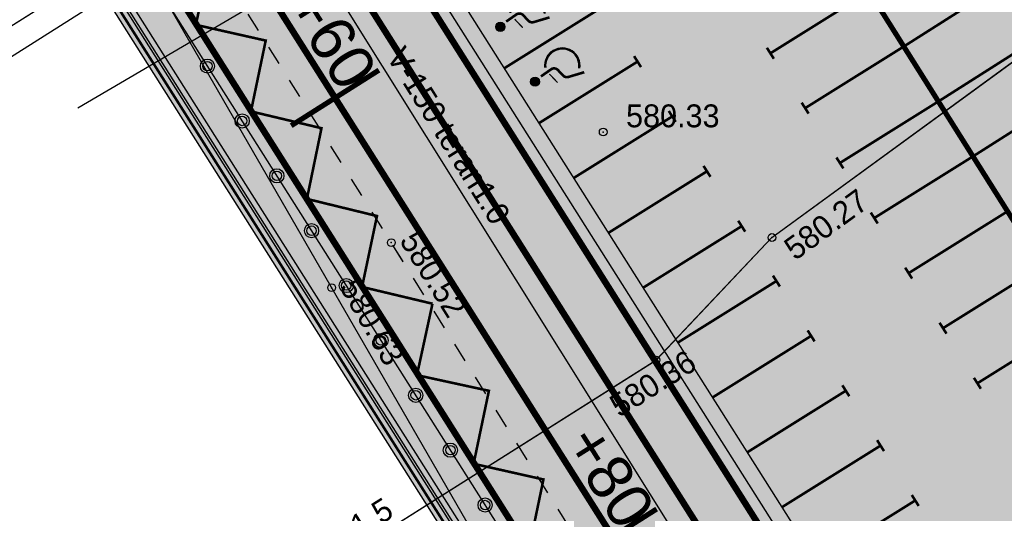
# Model space of a CAD drawing. Header units: metres. Extents: x 733306 to 734033, y 4473325 to 4475372.
# Tile 9 of 27: x 733822 to 733860, y 4474977 to 4474996. Entities that reach past the tile are written whole.
import ezdxf
from ezdxf.enums import TextEntityAlignment as Align

# ---------------------------------------------------------------- set-up
doc = ezdxf.new("R2010")
doc.units = ezdxf.units.M
doc.header["$LTSCALE"] = 0.5
doc.header["$MEASUREMENT"] = 0
doc.header["$PDMODE"] = 32
doc.header["$PDSIZE"] = 0.3
doc.linetypes.add('Д_ТРОТ_ТРУБА', pattern=[3, 1.5, -1.5])
doc.linetypes.add('невидимаяX2', pattern=[0.75, 0.5, -0.25])
for name, color, linetype in [('(007) Здания', 7, 'Continuous'), ('(014) Водопровод', 5, 'ИК_Водопровод -------в--------'), ('(016) Кабель', 1, 'Continuous'), ('(017) Канализация', 32, 'KANALIS_K_1'), ('(020) Теплотрасса', 7, 'ИК_Теплотраса -------т--------'), ('(025) Дорога', 7, 'Continuous'), ('(040) Ограда', 7, 'Continuous'), ('Трассы.Километры и пикеты', 7, 'Continuous')]:
    doc.layers.add(name, color=color, linetype=linetype)
doc.layers.add('.', color=7, linetype='Continuous', lineweight=15)
doc.styles.add('Arial_00010', font='arial.ttf', dxfattribs={"height": 0.2})
doc.styles.add('BM-431', font='txt')
doc.styles.add('D-431', font='txt')
doc.linetypes.add('KANALIS_K_1', pattern='A,1,[">",Standard,S=1.8,R=0,X=-0.9,Y=-0.9],3,-1,["К",Standard,S=1.8,R=0,X=-0.9,Y=-0.9],-1,10', length=16)
doc.linetypes.add('ИК_Водопровод -------в--------', pattern='A,9,-0.6,["В",Standard,S=1.2,R=0,X=0,Y=-0.6],-1.2', length=10.8)
doc.linetypes.add('ИК_Теплотраса -------т--------', pattern='A,9,-0.6,["Т",Standard,S=1.2,R=0,X=0,Y=-0.6],-1.2', length=10.8)
doc.linetypes.add('ИК_Э_КАБ_НН', pattern='A,8,-2,["<",Standard,S=1,R=0,X=0,Y=-0.5],8,[">",Standard,S=1,R=0,X=-0.5,Y=-0.5],-2', length=20)
doc.linetypes.add('ОГРАДА_М_1М', pattern='A,2.5,["о",Standard,S=1,R=0,X=0,Y=-0.35],0.5,["0",Standard,S=0.5,R=0,X=-0.3,Y=-0.25],2.5', length=5.5)
doc.linetypes.add('ограждение2', pattern='A,0.25,-0.1,[132,ltypeshp.shx,S=0.1,R=0,X=-0.1,Y=0],-0.1,1', length=1.45)
pattern_1 = [(45, (2188.95611, 1349.47853), (0.0662912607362, 0.243067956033), [0.3125, -0.0625, 0, -0.0625])]

# ---------------------------------------------------------------- blocks, each defined once
blk = doc.blocks.new('dsfgfdgfdg')
at = {"layer": '(007) Здания', "color": 8, "linetype": 'Continuous', "true_color": 0x828282}
for p in [(732222.143, 4473619.54, 580.275), (732215.201, 4473616.294, 580.334), (732223.678, 4473613.226, 580.36), (732214.339, 4473607.127, 580.517), (732214.546, 4473604.257, 580.629)]:
    blk.add_point(p, dxfattribs=at)
at = {"layer": '(014) Водопровод', "color": 8, "true_color": 0x828282}
for points in [[(732161.966, 4473598.338), (732162.278, 4473611.129), (732182.515, 4473610.936), (732247.257, 4473609.926), (732247.176, 4473616.559), (732244.394, 4473686.19)], [(732200.38, 4473598.579), (732200.811, 4473641.378), (732200.792, 4473669.37), (732209.308, 4473669.376)]]:
    blk.add_lwpolyline(points, dxfattribs=at)
at = {"layer": '(016) Кабель', "color": 8, "linetype": 'ИК_Э_КАБ_НН', "true_color": 0x828282}
blk.add_lwpolyline([(732199.363, 4473598.239), (732199.61, 4473618.059), (732200.265, 4473664.379)], dxfattribs=at)
at = {"layer": '(017) Канализация', "color": 8, "linetype": 'KANALIS_K_1', "true_color": 0x828282}
blk.add_lwpolyline([(732203.425, 4473599.815), (732205.583, 4473648.471)], dxfattribs=at)
at = {"layer": '(020) Теплотрасса', "color": 8, "true_color": 0x828282}
blk.add_lwpolyline([(732222.562, 4473584.024), (732223.456, 4473593.539), (732223.678, 4473613.226), (732222.143, 4473619.54), (732221.476, 4473631.582)], dxfattribs=at)
at = {"layer": '(025) Дорога', "color": 8, "linetype": 'Д_ТРОТ_ТРУБА', "true_color": 0x828282}
blk.add_lwpolyline([(732260.034, 4473629.116), (732260.014, 4473606.543), (732245.2, 4473606.655), (732198.908, 4473607.363), (732199.11, 4473631.597), (732199.166, 4473638.257)], dxfattribs=at)
at = {"layer": '(040) Ограда', "color": 8, "linetype": 'ОГРАДА_М_1М', "true_color": 0x828282}
blk.add_lwpolyline([(732198.389, 4473603.353), (732198.353, 4473605.088), (732246.932, 4473602.595), (732246.891, 4473601.668)], dxfattribs=at)
at = {"layer": '(007) Здания', "color": 8, "true_color": 0x828282, "char_height": 0.88, "attachment_point": 4, "style": 'D-431'}
for s, insert, rotation in [('580.27', (732222.958, 4473619.769, 580.275), 93.1707), ('580.33', (732215.162, 4473617.367, 580.334), 57.0753), ('580.36', (732224.351, 4473610.835, 580.36), 89.3535), ('580.52', (732214.437, 4473607.849, 580.517), 359.1234), ('580.63', (732214.694, 4473604.942, 580.629), 357.0627)]:
    blk.add_mtext(s, dxfattribs=dict(at, insert=insert, rotation=rotation))
at = {"layer": '(014) Водопровод', "color": 8, "linetype": 'Continuous', "true_color": 0x828282, "style": 'BM-431'}
blk.add_text('V-150 teran1.0', height=0.875, rotation=359.1062, dxfattribs=at).set_placement((732208.204, 4473610.843, -3484))
at = {"layer": '(020) Теплотрасса', "color": 8, "linetype": 'Continuous', "true_color": 0x828282, "style": 'BM-431'}
blk.add_text('2I-108 teran 1.5', height=0.875, rotation=89.3535, dxfattribs=at).set_placement((732223.154, 4473593.286))
blk = doc.blocks.new('рпаороорлорлрпорпо')
at = {"layer": '(007) Здания'}
h = blk.add_hatch(color=256, dxfattribs=at)
h.dxf.hatch_style = 1
h.set_gradient(color1=(255, 255, 255), one_color=1, tint=1, name='INVCYLINDER')
h.paths.add_polyline_path([(732692.53, 4473997.09, 1), (732685.5, 4473997.09, 1)])
at = {"layer": '(007) Здания', "color": 7, "true_color": 0xffffff, "const_width": 2}
blk.add_lwpolyline([(732668.22, 4473964.58), (732673.99, 4473975.96, -0.282421), (732677.56, 4473978.15), (732683.47, 4473978.15, 0.371361), (732687.42, 4473981.56), (732688.84, 4473991)], format="xyb", dxfattribs=at)
at = {"layer": '(007) Здания', "color": 7, "true_color": 0xffffff, "const_width": 1}
blk.add_lwpolyline([(732685.75, 4473985), (732676.63, 4473985)], dxfattribs=at)
at = {"layer": '(007) Здания', "color": 7, "true_color": 0xffffff}
blk.add_circle((732689.02, 4473997.09), 3.51, dxfattribs=at)
for radius in [13.75, 13.65, 13.55, 13.45, 13.35, 13.25, 13.15, 13.05, 12.95, 12.85]:
    blk.add_arc((732683.46, 4473973.45), radius, 218.64667, 52.1384, dxfattribs=at)
blk = doc.blocks.new('BLOCK_2_14_0_255')
at = {"layer": 'Трассы.Километры и пикеты', "color": 0, "const_width": 2}
blk.add_lwpolyline([(0, -20), (0, 20)], dxfattribs=at)
blk = doc.blocks.new('hjhgjghjfghjhgj')
at = {"layer": '(007) Здания', "true_color": 0xababab}
h = blk.add_hatch(dxfattribs=at)
h.set_pattern_fill('ANSI36', color=253)
h.set_pattern_definition([(45, (368243.9679, 2238217.12241), (0.066291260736, 0.243067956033), [0.3125, -0.0625, 0, -0.0625])])
edge = h.paths.add_edge_path(flags=16)
edge.add_line((734380.208, 4475005.519), (734379.664, 4474963.501))
edge.add_line((734379.664, 4474963.501), (734335.295, 4474963.961))
edge.add_arc((734335.102, 4474991.296), 27.336, 266.4132, 270.4063, ccw=False)
edge.add_arc((734333.642, 4474965.331), 1.341, 224.5487, 259.2354, ccw=False)
edge.add_arc((734333.517, 4474965.398), 1.305, 172.9705, 230.5075, ccw=False)
edge.add_arc((734337.726, 4474965.761), 5.509, 176.4014, 182.1157, ccw=False)
edge.add_line((734332.228, 4474966.107), (734333.293, 4475001.234))
edge.add_arc((734337.682, 4475001.177), 4.39, 89.9353, 179.2586, ccw=False)
edge.add_line((734337.687, 4475005.567), (734380.208, 4475005.519))
h.paths.add_polyline_path([(734380.818, 4474961.489), (734381.396, 4475006.128), (734385.396, 4475006.123), (734384.818, 4474961.447)], flags=17)
h.paths.add_polyline_path([(734380.846, 4474963.489), (734379.666, 4474963.501), (734379.724, 4474968.111), (734380.904, 4474968.095)], flags=16)
h.paths.add_polyline_path([(734380.846, 4474963.489), (734379.666, 4474963.501)], flags=16)
edge = h.paths.add_edge_path()
edge.add_line((734384.818, 4474961.447), (734384.745, 4474954.448))
edge.add_line((734384.745, 4474954.448), (734443.54, 4474953.838))
edge.add_arc((734443.628, 4474962.337), 8.5, 269.4057, 359.2586)
edge.add_line((734452.127, 4474962.227), (734453.258, 4475049.593))
edge.add_line((734453.258, 4475049.593), (734446.258, 4475049.683))
edge.add_line((734446.258, 4475049.683), (734445.848, 4475017.996))
edge.add_arc((734440.849, 4475018.061), 5, 269.9353, 359.2586, ccw=False)
edge.add_line((734440.843, 4475013.061), (734337.897, 4475013.177))
edge.add_arc((734337.902, 4475018.177), 5, 179.2586, 269.9353, ccw=False)
edge.add_line((734332.903, 4475018.242), (734333.337, 4475051.826))
edge.add_line((734333.337, 4475051.826), (734326.338, 4475051.916))
edge.add_line((734326.338, 4475051.916), (734325.195, 4474963.588))
edge.add_arc((734333.694, 4474963.478), 8.5, 179.2586, 269.4057)
edge.add_line((734333.606, 4474954.978), (734380.745, 4474954.489))
edge.add_line((734380.745, 4474954.489), (734380.747, 4474954.589))
edge.add_line((734380.747, 4474954.589), (734380.818, 4474961.489))
edge.add_line((734380.818, 4474961.489), (734384.818, 4474961.447))
h.paths.add_polyline_path([(734384.903, 4474968.057), (734386.083, 4474968.042), (734386.032, 4474964.045), (734384.852, 4474964.057)])
h.paths.add_polyline_path([(734385.848, 4474964.047), (734384.852, 4474964.057), (734384.903, 4474968.057), (734385.9, 4474968.044), (734386.388, 4475005.512), (734385.388, 4475005.513), (734384.804, 4474962.63), (734384.843, 4474963.447), (734385.84, 4474963.437)])
at = {"layer": '(007) Здания', "ltscale": 0.1}
h = blk.add_hatch(dxfattribs=at)
h.set_pattern_fill('AR-HBONE', color=30, scale=0.2)
h.set_pattern_definition([(45, (2188.9561, 1349.4785), (9e-17, 1.1313708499), [2.4, -0.8]), (135, (2189.5218, 1350.0442), (9e-17, 1.1313708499), [2.4, -0.8])])
h.paths.add_polyline_path([(734325.065, 4474953.567), (734326.255, 4475045.509), (734324.755, 4475045.536), (734323.565, 4474953.582)])
edge = h.paths.add_edge_path()
edge.add_line((734444.998, 4474952.323), (734445.019, 4474953.952))
edge.add_arc((734443.628, 4474962.337), 8.5, 269.4057, 279.4228, ccw=False)
edge.add_line((734443.54, 4474953.838), (734333.606, 4474954.978))
edge.add_arc((734333.694, 4474963.478), 8.5, 259.0943, 269.4057, ccw=False)
edge.add_line((734332.086, 4474955.131), (734332.065, 4474953.494))
edge.add_line((734332.065, 4474953.494), (734444.998, 4474952.323))
h.paths.add_polyline_path([(734453.797, 4474975.343), (734452.297, 4474975.362), (734451.998, 4474952.25), (734453.498, 4474952.235)])
h.paths.add_polyline_path([(734454.395, 4475021.537), (734452.895, 4475021.557), (734452.349, 4474979.362), (734453.849, 4474979.342)])
h.paths.add_polyline_path([(734452.947, 4475025.557), (734454.447, 4475025.537), (734454.621, 4475038.994), (734454.62, 4475038.994), (734454.623, 4475039.174), (734454.675, 4475043.174), (734453.175, 4475043.201)])
at = {"layer": '(007) Здания'}
h = blk.add_hatch(dxfattribs=at)
h.set_pattern_fill('ANSI36', color=4)
h.set_pattern_definition(pattern_1)
edge = h.paths.add_edge_path()
edge.add_line((734352.157, 4475013.161), (734352.158, 4475013.771))
edge.add_line((734352.158, 4475013.771), (734337.897, 4475013.787))
edge.add_arc((734337.902, 4475018.177), 4.39, 179.2586, 269.9353, ccw=False)
edge.add_line((734333.513, 4475018.234), (734333.864, 4475045.37))
edge.add_line((734333.864, 4475045.37), (734333.254, 4475045.381))
edge.add_line((734333.254, 4475045.381), (734332.903, 4475018.242))
edge.add_arc((734337.902, 4475018.177), 5, 179.2586, 269.9353)
edge.add_line((734337.897, 4475013.177), (734352.157, 4475013.161))
edge = h.paths.add_edge_path()
edge.add_line((734421.205, 4475013.693), (734421.204, 4475013.083))
edge.add_line((734421.204, 4475013.083), (734440.843, 4475013.061))
edge.add_arc((734440.849, 4475018.061), 5, 269.9353, 359.2586)
edge.add_line((734445.848, 4475017.996), (734446.176, 4475043.328))
edge.add_line((734446.176, 4475043.328), (734445.566, 4475043.339))
edge.add_line((734445.566, 4475043.339), (734445.238, 4475018.004))
edge.add_arc((734440.849, 4475018.061), 4.39, 269.9353, 359.2586, ccw=False)
edge.add_line((734440.844, 4475013.671), (734421.205, 4475013.693))
h.paths.add_polyline_path([(734417.204, 4475013.088), (734417.205, 4475013.698), (734356.158, 4475013.766), (734356.157, 4475013.156)])
at = {"layer": '(007) Здания', "ltscale": 2, "true_color": 0xababab}
h = blk.add_hatch(color=253, dxfattribs=at)
h.dxf.hatch_style = 1
edge = h.paths.add_edge_path()
edge.add_line((734386.032, 4474964.045), (734443.643, 4474963.447))
edge.add_arc((734443.652, 4474964.337), 0.89, 269.4057, 359.2365)
edge.add_line((734444.542, 4474964.325), (734445.018, 4475001.004))
edge.add_arc((734440.629, 4475001.061), 4.39, 359.2586, 449.9353)
edge.add_line((734440.634, 4475005.451), (734386.568, 4475005.512))
edge.add_line((734386.568, 4475005.512), (734386.032, 4474964.045))
at = {"layer": '(007) Здания'}
h = blk.add_hatch(dxfattribs=at)
h.set_pattern_fill('ANSI36', color=4)
h.set_pattern_definition([(45, (2169.83036, 1479.22558), (0.0662912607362, 0.243067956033), [0.3125, -0.0625, 0, -0.0625])])
edge = h.paths.add_edge_path()
edge.add_arc((734333.72, 4474965.478), 0.89, 179.2586, 269.4057)
edge.add_line((734333.711, 4474964.588), (734443.643, 4474963.447))
edge.add_arc((734443.652, 4474964.337), 0.89, 269.4057, 359.2365)
edge.add_line((734444.542, 4474964.325), (734444.549, 4474964.793))
edge.add_line((734444.549, 4474964.793), (734445.159, 4474964.785))
edge.add_line((734445.159, 4474964.785), (734445.152, 4474964.317))
edge.add_arc((734443.652, 4474964.337), 1.5, 269.4057, 359.2365, ccw=False)
edge.add_line((734443.637, 4474962.837), (734333.704, 4474963.978))
edge.add_arc((734333.72, 4474965.478), 1.5, 179.2586, 269.4057, ccw=False)
edge.add_line((734332.22, 4474965.497), (734332.235, 4474966.639))
edge.add_line((734332.235, 4474966.639), (734332.845, 4474966.631))
edge.add_line((734332.845, 4474966.631), (734332.83, 4474965.489))
h.paths.add_polyline_path([(734380.84, 4474963.589), (734380.844, 4474963.989), (734384.844, 4474963.947), (734384.839, 4474963.547)])
h = blk.add_hatch(dxfattribs=at)
h.set_pattern_fill('ANSI36', color=8)
h.set_pattern_definition(pattern_1)
h.paths.add_polyline_path([(734332.06, 4474953.094), (734332.065, 4474953.494), (734318.128, 4474953.639), (734318.124, 4474953.239)])
h.paths.add_polyline_path([(734451.998, 4474952.25), (734451.993, 4474951.85), (734458.155, 4474951.786), (734458.159, 4474952.186)])
h.paths.add_polyline_path([(734384.73, 4474952.948), (734384.726, 4474952.548), (734444.993, 4474951.923), (734444.998, 4474952.323)])
h.paths.add_polyline_path([(734347.674, 4474953.332), (734347.669, 4474952.932), (734380.726, 4474952.589), (734380.73, 4474952.989)])
h.paths.add_polyline_path([(734340.669, 4474953.005), (734340.674, 4474953.405), (734332.065, 4474953.494), (734332.06, 4474953.094)])
at = {"layer": '.', "lineweight": 5, "ltscale": 5, "true_color": 0xd6d600}
h = blk.add_hatch(dxfattribs=at)
h.set_pattern_fill('ANGLE', color=52, scale=0.3)
h.set_pattern_definition([(0, (2166.88166, 1456.62503), (0, 0.0825), [0.06, -0.0225]), (90, (2166.88166, 1456.62503), (-0.0825, 5e-18), [0.06, -0.0225])])
edge = h.paths.add_edge_path()
edge.add_line((734444.999, 4474952.423), (734332.066, 4474953.594))
edge.add_line((734332.066, 4474953.594), (734332.068, 4474953.794))
edge.add_line((734332.068, 4474953.794), (734445.001, 4474952.623))
edge.add_line((734445.001, 4474952.623), (734444.998, 4474952.323))
at = {"layer": '(007) Здания', "color": 1}
for points in [[(734326.338, 4475051.916), (734325.195, 4474963.588, 0.414966), (734333.606, 4474954.978), (734443.54, 4474953.838, 0.413462), (734452.127, 4474962.227), (734453.258, 4475049.593)], [(734332.3, 4474971.629), (734332.22, 4474965.497, 0.414966), (734333.704, 4474963.978), (734443.637, 4474962.837, 0.413349), (734445.152, 4474964.317), (734445.195, 4474967.493)], [(734332.909, 4474971.621), (734332.83, 4474965.489, 0.414966), (734333.711, 4474964.588), (734443.643, 4474963.447, 0.413349), (734444.542, 4474964.325), (734444.585, 4474967.501)]]:
    blk.add_lwpolyline(points, format="xyb", dxfattribs=at)
at = {"layer": '(007) Здания', "ltscale": 50, "const_width": 0.25}
for points in [[(734384.741, 4474954.948), (734443.545, 4474954.338, 0.413462), (734451.627, 4474962.234), (734452.758, 4475049.599)], [(734384.833, 4474962.947), (734443.632, 4474962.337, 0.413349), (734445.652, 4474964.311), (734445.695, 4474967.487)]]:
    blk.add_lwpolyline(points, format="xyb", dxfattribs=at)
at = {"layer": '(007) Здания', "linetype": 'невидимаяX2', "ltscale": 50, "const_width": 0.25}
blk.add_lwpolyline([(734384.773, 4474957.948), (734443.576, 4474957.338, 0.413462), (734448.627, 4474962.273), (734449.758, 4475049.638)], format="xyb", dxfattribs=at)
at = {"layer": '(007) Здания', "color": 7, "true_color": 0xffffff}
for points, const_width in [([(734407.726, 4474981.741), (734407.685, 4474977.242)], 0.1), ([(734410.225, 4474981.702), (734410.185, 4474977.202)], 0.1), ([(734412.725, 4474981.679), (734412.685, 4474977.18)], 0.1), ([(734390.187, 4474977.502), (734440.183, 4474976.864)], 0.2), ([(734405.112, 4474972.841), (734405.187, 4474977.341)], 0.1), ([(734407.612, 4474972.817), (734407.686, 4474977.317)], 0.1), ([(734410.112, 4474972.793), (734410.186, 4474977.293)], 0.1), ([(734412.611, 4474972.752), (734412.686, 4474977.251)], 0.1), ([(734415.111, 4474972.71), (734415.185, 4474977.21)], 0.1), ([(734417.61, 4474972.669), (734417.685, 4474977.168)], 0.1), ([(734420.11, 4474972.627), (734420.185, 4474977.127)], 0.1), ([(734400.025, 4474963.9), (734400.1, 4474968.399)], 0.1), ([(734402.525, 4474963.874), (734402.6, 4474968.373)], 0.1), ([(734405.025, 4474963.848), (734405.1, 4474968.347)], 0.1), ([(734407.525, 4474963.822), (734407.599, 4474968.321)], 0.1), ([(734410.024, 4474963.796), (734410.099, 4474968.295)], 0.1), ([(734412.524, 4474963.77), (734412.599, 4474968.27)], 0.1), ([(734415.024, 4474963.744), (734415.099, 4474968.244)], 0.1), ([(734417.524, 4474963.718), (734417.598, 4474968.218)], 0.1), ([(734420.023, 4474963.692), (734420.098, 4474968.192)], 0.1), ([(734422.523, 4474963.666), (734422.598, 4474968.166)], 0.1)]:
    blk.add_lwpolyline(points, dxfattribs=dict(at, const_width=const_width))
for points in [[(734404.861, 4474972.826, 0.1, 0.1, 0), (734405.111, 4474972.824, 0.1, 0.1, 0), (734405.361, 4474972.822, 0, 0, 0)], [(734407.361, 4474972.802, 0.1, 0.1, 0), (734407.611, 4474972.8, 0.1, 0.1, 0), (734407.861, 4474972.797, 0, 0, 0)], [(734409.861, 4474972.778, 0.1, 0.1, 0), (734410.111, 4474972.776, 0.1, 0.1, 0), (734410.361, 4474972.773, 0, 0, 0)], [(734412.361, 4474972.737, 0.1, 0.1, 0), (734412.611, 4474972.734, 0.1, 0.1, 0), (734412.861, 4474972.732, 0, 0, 0)], [(734414.86, 4474972.695, 0.1, 0.1, 0), (734415.11, 4474972.693, 0.1, 0.1, 0), (734415.36, 4474972.69, 0, 0, 0)], [(734417.36, 4474972.654, 0.1, 0.1, 0), (734417.61, 4474972.651, 0.1, 0.1, 0), (734417.86, 4474972.649, 0, 0, 0)], [(734419.86, 4474972.612, 0.1, 0.1, 0), (734420.11, 4474972.61, 0.1, 0.1, 0), (734420.36, 4474972.607, 0, 0, 0)], [(734402.35, 4474968.358, 0.1, 0.1, 0), (734402.6, 4474968.356, 0.1, 0.1, 0), (734402.85, 4474968.353, 0, 0, 0)], [(734404.849, 4474968.332, 0.1, 0.1, 0), (734405.099, 4474968.33, 0.1, 0.1, 0), (734405.349, 4474968.327, 0, 0, 0)], [(734407.349, 4474968.306, 0.1, 0.1, 0), (734407.599, 4474968.304, 0.1, 0.1, 0), (734407.849, 4474968.302, 0, 0, 0)], [(734409.849, 4474968.28, 0.1, 0.1, 0), (734410.099, 4474968.278, 0.1, 0.1, 0), (734410.349, 4474968.276, 0, 0, 0)], [(734412.349, 4474968.254, 0.1, 0.1, 0), (734412.599, 4474968.252, 0.1, 0.1, 0), (734412.849, 4474968.25, 0, 0, 0)], [(734414.848, 4474968.229, 0.1, 0.1, 0), (734415.098, 4474968.226, 0.1, 0.1, 0), (734415.348, 4474968.224, 0, 0, 0)], [(734417.348, 4474968.203, 0.1, 0.1, 0), (734417.598, 4474968.2, 0.1, 0.1, 0), (734417.848, 4474968.198, 0, 0, 0)], [(734419.848, 4474968.177, 0.1, 0.1, 0), (734420.098, 4474968.174, 0.1, 0.1, 0), (734420.348, 4474968.172, 0, 0, 0)], [(734422.348, 4474968.151, 0.1, 0.1, 0), (734422.598, 4474968.148, 0.1, 0.1, 0), (734422.848, 4474968.146, 0, 0, 0)]]:
    blk.add_lwpolyline(points, format="xyseb", dxfattribs=at)
at = {"layer": '(007) Здания', "linetype": 'невидимаяX2', "ltscale": 50, "const_width": 0.25}
blk.add_lwpolyline([(734384.804, 4474960.948), (734445.673, 4474960.316)], dxfattribs=at)
at = {"layer": '(007) Здания', "color": 1}
for points in [[(734332.068, 4474953.794), (734445.001, 4474952.623), (734444.998, 4474952.323)], [(734444.999, 4474952.423), (734332.066, 4474953.594)], [(734347.674, 4474953.332), (734444.998, 4474952.323)], [(734384.726, 4474952.548), (734444.993, 4474951.923)]]:
    blk.add_lwpolyline(points, dxfattribs=at)
at = {"layer": '(007) Здания', "color": 1, "linetype": 'ограждение2', "ltscale": 3, "const_width": 0.1}
blk.add_lwpolyline([(734384.728, 4474952.748), (734444.996, 4474952.123)], dxfattribs=at)
at = {"layer": '(007) Здания', "color": 1}
for centre, radius in [((734393.741, 4474954.357), 0.273), ((734393.741, 4474954.357), 0.182), ((734396.241, 4474954.331), 0.273), ((734396.241, 4474954.331), 0.182), ((734398.74, 4474954.305), 0.273), ((734398.74, 4474954.305), 0.182), ((734401.24, 4474954.279), 0.273), ((734401.24, 4474954.279), 0.182), ((734403.74, 4474954.253), 0.273), ((734403.74, 4474954.253), 0.182), ((734406.24, 4474954.226), 0.273), ((734406.24, 4474954.226), 0.182), ((734408.74, 4474954.2), 0.273), ((734408.74, 4474954.2), 0.182), ((734411.24, 4474954.174), 0.273), ((734411.24, 4474954.174), 0.182), ((734413.74, 4474954.148), 0.273), ((734413.74, 4474954.148), 0.182)]:
    blk.add_circle(centre, radius, dxfattribs=at)
at = {"color": 2}
for points in [[(734404.115, 4474954.734, 0.1, 0.1, 0), (734406.136, 4474956.664, 0.1, 0.1, 0), (734404.115, 4474954.734, 0.1, 0.1, 0), (734402.136, 4474956.701, 0.1, 0.1, 0), (734400.116, 4474954.794, 0.1, 0.1, 0), (734398.136, 4474956.745, 0.1, 0.1, 0), (734396.116, 4474954.816, 0.1, 0.1, 0), (734394.136, 4474956.775, 0.1, 0.1, 0), (734392.167, 4474954.848, 0.1, 0.1, 0), (734390.128, 4474956.869, 0.1, 0.1, 0), (734388.116, 4474954.87, 0.1, 0.1, 0), (734386.136, 4474956.863, 0.1, 0.1, 0), (734386.116, 4474954.89, 0, 0, 0)], [(734424.114, 4474954.527, 0.1, 0.1, 0), (734426.134, 4474956.456, 0.1, 0.1, 0), (734424.114, 4474954.527, 0.1, 0.1, 0), (734422.135, 4474956.494, 0.1, 0.1, 0), (734420.115, 4474954.586, 0.1, 0.1, 0), (734418.135, 4474956.538, 0.1, 0.1, 0), (734416.115, 4474954.609, 0.1, 0.1, 0), (734414.135, 4474956.568, 0.1, 0.1, 0), (734412.166, 4474954.64, 0.1, 0.1, 0), (734410.127, 4474956.661, 0.1, 0.1, 0), (734408.115, 4474954.662, 0.1, 0.1, 0), (734406.135, 4474956.656, 0.1, 0.1, 0), (734408.115, 4474954.662, 0, 0, 0)]]:
    blk.add_lwpolyline(points, format="xyseb", dxfattribs=at)
at = {"layer": '(007) Здания', "color": 6}
blk.add_blockref('dsfgfdgfdg', (2188.956, 1349.479), dxfattribs=at)
at = {"layer": '(007) Здания', "xscale": 0.05, "yscale": 0.05, "zscale": 0.05, "rotation": 190.5761265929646}
for p in [(729352.437, 4701588.22, -1160.712), (729354.937, 4701588.196, -1160.712)]:
    blk.add_blockref('рпаороорлорлрпорпо', p, dxfattribs=at)
at = {"layer": 'Трассы.Километры и пикеты', "color": 1, "true_color": 0xff0000, "xscale": 0.1, "yscale": 0.1, "rotation": 359.4059788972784}
for p in [(734397.441, 4474957.817, 580.248), (734417.439, 4474957.609, 580.403)]:
    blk.add_blockref('BLOCK_2_14_0_255', p, dxfattribs=at)
at = {"layer": 'Трассы.Километры и пикеты', "color": 1, "true_color": 0xff0000, "style": 'Arial_00010'}
for s, p in [('+60', (734397.438, 4474957.594, 580.248)), ('+80', (734417.437, 4474957.387, 580.403))]:
    blk.add_text(s, height=1.7183, rotation=359.4059, dxfattribs=at).set_placement(p, align=Align.BOTTOM_RIGHT)

msp = doc.modelspace()

# ---------------------------------------------------------------- linework, layer by layer
at = {"layer": '(007) Здания', "linetype": 'Continuous'}
for p in [(733844.282, 4474991.533, 580.334), (733836.119, 4474987.274, 580.517), (733850.78, 4474987.47, 580.275), (733833.822, 4474985.54, 580.629), (733846.314, 4474982.75, 580.36)]:
    msp.add_point(p, dxfattribs=at)
at = {"layer": '(014) Водопровод'}
for points in [[(733800.275, 4475026.458), (733811.181, 4475033.148), (733822.018, 4475016.057), (733856.36, 4474961.164), (733861.884, 4474964.838), (733918.819, 4475005.02)], [(733821.357, 4474994.345), (733857.515, 4475017.246), (733881.001, 4475032.477), (733885.635, 4475025.331)]]:
    msp.add_lwpolyline(points, dxfattribs=at)
at = {"layer": '(016) Кабель', "linetype": 'ИК_Э_КАБ_НН'}
msp.add_lwpolyline([(733820.518, 4474995.014), (733837.289, 4475005.579), (733876.526, 4475030.206)], dxfattribs=at)
at = {"layer": '(017) Канализация', "linetype": 'KANALIS_K_1'}
msp.add_lwpolyline([(733824.05, 4474992.46), (733866.063, 4475017.096)], dxfattribs=at)
at = {"layer": '(020) Теплотрасса'}
msp.add_lwpolyline([(733821.196, 4474967.815), (733829.668, 4474972.236), (733846.314, 4474982.75), (733850.78, 4474987.47), (733860.525, 4474994.575)], dxfattribs=at)
at = {"layer": '(025) Дорога', "linetype": 'Д_ТРОТ_ТРУБА'}
msp.add_lwpolyline([(733879.413, 4474960.87), (733860.455, 4474948.618), (733852.497, 4474961.113), (733827.93, 4475000.355), (733848.381, 4475013.357), (733854.002, 4475016.931)], dxfattribs=at)
at = {"layer": '(040) Ограда', "linetype": 'ОГРАДА_М_1М'}
msp.add_lwpolyline([(733824.282, 4474998.611), (733825.718, 4474999.584), (733850.03, 4474957.453), (733849.23, 4474956.983)], dxfattribs=at)

# ---------------------------------------------------------------- block references
at = {"rotation": 302.9247222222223}
msp.add_blockref('hjhgjghjfghjhgj', (-3421552.32, 2659131.623), dxfattribs=at)

# ---------------------------------------------------------------- texts
at = {"layer": '(007) Здания', "insert": (733845.162, 4474992.149, 580.334), "char_height": 0.88, "attachment_point": 4, "style": 'D-431'}
msp.add_mtext('580.33', dxfattribs=at)
at = {"layer": '(007) Здания', "char_height": 0.88, "attachment_point": 4, "style": 'D-431'}
for s, insert, rotation in [('580.27', (733851.415, 4474986.911, 580.275), 36.0955), ('580.52', (733836.778, 4474987.584, 580.517), 302.0481), ('580.63', (733834.478, 4474985.788, 580.629), 299.9874), ('580.36', (733844.673, 4474980.885, 580.36), 32.2783)]:
    msp.add_mtext(s, dxfattribs=dict(at, insert=insert, rotation=rotation))
at = {"layer": '(014) Водопровод', "color": 0, "linetype": 'Continuous', "style": 'BM-431'}
msp.add_text('V-150 teran1.0', height=0.875, rotation=302.031, dxfattribs=at).set_placement((733835.904, 4474994.444, -3484))
at = {"layer": '(020) Теплотрасса', "linetype": 'Continuous', "style": 'BM-431'}
msp.add_text('2I-108 teran 1.5', height=0.875, rotation=32.2783, dxfattribs=at).set_placement((733829.292, 4474972.352))

doc.saveas('drawing.dxf')
